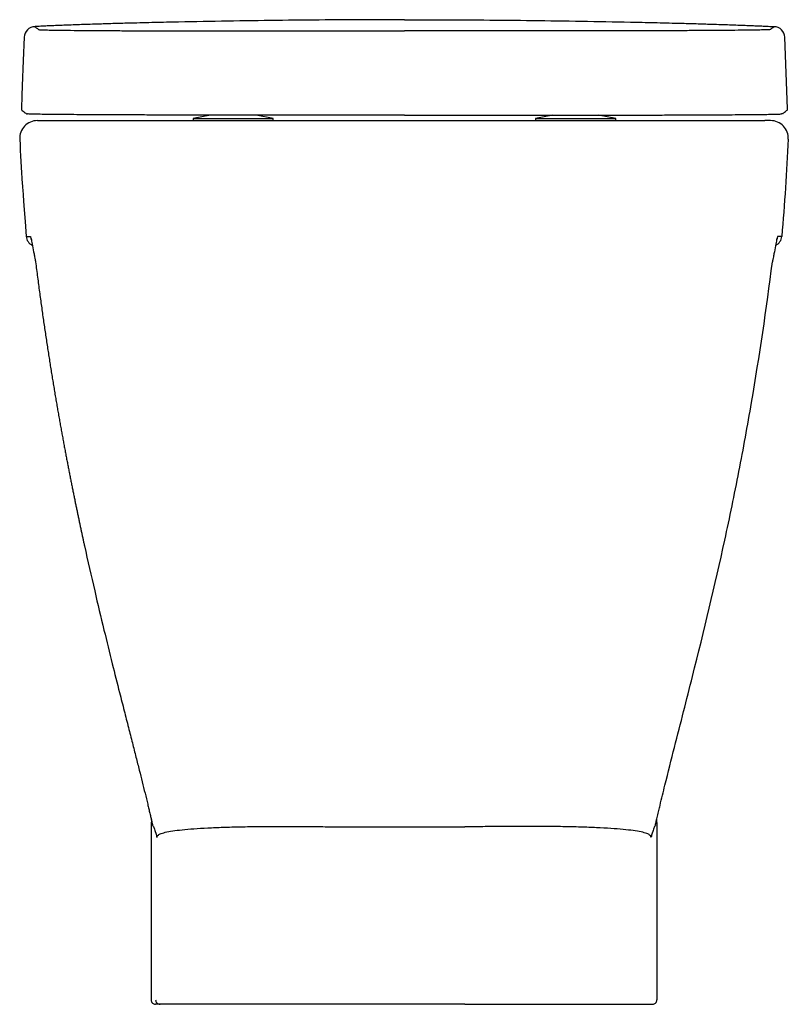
# Model space of a CAD drawing. Header units: millimetres. Extents: x 4448.066 to 4448.414, y 2527.134 to 2527.58.
import ezdxf

# ---------------------------------------------------------------- set-up
doc = ezdxf.new("R2010")
doc.units = ezdxf.units.MM
doc.layers.add('SANINDUSA', color=3, linetype='Continuous')

msp = doc.modelspace()

# ---------------------------------------------------------------- linework, layer by layer
at = {"layer": 'SANINDUSA'}
for p, q in [((4448.413431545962, 2527.539357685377), (4448.412189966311, 2527.571675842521)), ((4448.076455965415, 2527.533983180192), (4448.40313316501, 2527.533983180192)), ((4448.152247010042, 2527.53644623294), (4448.144393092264, 2527.53498318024)), ((4448.144393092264, 2527.53498318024), (4448.144393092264, 2527.533983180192)), ((4448.144393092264, 2527.53498318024), (4448.180629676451, 2527.53498318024)), ((4448.144393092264, 2527.533983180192), (4448.180629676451, 2527.533983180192)), ((4448.180629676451, 2527.53498318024), (4448.172883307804, 2527.536426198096)), ((4448.180629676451, 2527.533983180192), (4448.180629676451, 2527.53498318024)), ((4448.307139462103, 2527.536426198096), (4448.299393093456, 2527.53498318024)), ((4448.299393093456, 2527.53498318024), (4448.299393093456, 2527.533983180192)), ((4448.299393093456, 2527.53498318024), (4448.335629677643, 2527.53498318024)), ((4448.299393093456, 2527.533983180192), (4448.335629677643, 2527.533983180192)), ((4448.335629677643, 2527.53498318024), (4448.327775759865, 2527.53644623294)), ((4448.335629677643, 2527.533983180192), (4448.335629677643, 2527.53498318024)), ((4448.125989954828, 2527.21514255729), (4448.126007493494, 2527.215020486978)), ((4448.212237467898, 2527.214283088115), (4448.267351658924, 2527.214283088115)), ((4448.353599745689, 2527.215146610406), (4448.353581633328, 2527.215020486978)), ((4448.212293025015, 2527.133983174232), (4448.129347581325, 2527.133983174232)), ((4448.267296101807, 2527.133983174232), (4448.212293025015, 2527.133983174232)), ((4448.267296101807, 2527.133983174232), (4448.350241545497, 2527.133983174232))]:
    msp.add_line(p, q, dxfattribs=at)
at = {"layer": 'SANINDUSA', "flags": 128}
for points in [[(4448.067834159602, 2527.571672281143), (4448.06743388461, 2527.561253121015), (4448.066993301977, 2527.549784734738), (4448.066822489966, 2527.545338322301), (4448.066592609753, 2527.539354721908)], [(4448.069016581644, 2527.537067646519), (4448.069176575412, 2527.537020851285), (4448.069376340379, 2527.537000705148)], [(4448.240011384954, 2527.536423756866), (4448.228432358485, 2527.536423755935), (4448.205461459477, 2527.536423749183), (4448.182490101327, 2527.536423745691)], [(4448.240011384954, 2527.536423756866), (4448.251590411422, 2527.536423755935), (4448.27456131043, 2527.536423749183), (4448.29753266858, 2527.536423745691)], [(4448.411304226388, 2527.537212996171), (4448.410846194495, 2527.537020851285), (4448.410646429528, 2527.537000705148)], [(4448.070636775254, 2527.48146468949), (4448.070814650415, 2527.480566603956), (4448.070972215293, 2527.48011418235)], [(4448.408952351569, 2527.48146468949), (4448.408774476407, 2527.480566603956), (4448.408624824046, 2527.480133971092)]]:
    msp.add_lwpolyline(points, dxfattribs=at)
at = {"layer": 'SANINDUSA'}
for centre, radius, start, end in [((4448.072830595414, 2527.571480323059), 0.005000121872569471, 91.96420943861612, 177.7998353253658), ((4448.407192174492, 2527.571480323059), 0.005000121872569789, 2.200164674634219, 88.03579056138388), ((4448.067591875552, 2527.539316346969), 0.001000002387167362, 177.8007431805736, 230.9213896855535), ((4448.412430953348, 2527.539316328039), 0.0009999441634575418, 307.3168655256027, 2.200470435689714), ((4448.073814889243, 2527.525983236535), 0.00799994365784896, 90.00059973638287, 182.9584263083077), ((4448.405774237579, 2527.525983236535), 0.007999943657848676, 357.0415736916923, 89.99940026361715), ((4448.073735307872, 2527.481983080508), 0.004999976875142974, 184.6800844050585, 243.5115325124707), ((4448.405853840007, 2527.481983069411), 0.004999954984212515, 296.4820272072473, 355.3200226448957), ((4448.127308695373, 2527.135983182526), 0.002000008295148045, 179.9284048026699, 269.9986425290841), ((4448.129347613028, 2527.135983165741), 0.001999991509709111, 178.4993824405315, 269.9990918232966), ((4448.35228043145, 2527.135983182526), 0.002000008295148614, 270.0013574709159, 0.07159519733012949)]:
    msp.add_arc(centre, radius, start, end, dxfattribs=at)
for points, knots in [([(4448.101924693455, 2527.577670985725), (4448.100514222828, 2527.577626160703), (4448.097693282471, 2527.577536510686), (4448.093736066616, 2527.577403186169), (4448.090012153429, 2527.577272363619), (4448.086547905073, 2527.577144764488), (4448.083404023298, 2527.577023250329), (4448.080582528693, 2527.576908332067), (4448.078141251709, 2527.57680274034), (4448.076131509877, 2527.576709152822), (4448.074564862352, 2527.576628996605), (4448.073483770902, 2527.576564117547), (4448.072916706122, 2527.576524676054), (4448.072793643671, 2527.576500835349), (4448.072723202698, 2527.576488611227), (4448.072659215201, 2527.576477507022)], [0, 0, 0, 0, 0.07961515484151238, 0.1592302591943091, 0.2409215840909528, 0.3226125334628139, 0.4060827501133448, 0.4895525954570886, 0.5754419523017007, 0.661331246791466, 0.7447831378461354, 0.8282350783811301, 0.914117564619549, 0.9219857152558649, 1, 1, 1, 1]), ([(4448.137746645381, 2527.578596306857), (4448.135940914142, 2527.578558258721), (4448.132329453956, 2527.578482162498), (4448.126897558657, 2527.578357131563), (4448.121488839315, 2527.578224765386), (4448.115409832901, 2527.578066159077), (4448.108756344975, 2527.577880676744), (4448.104213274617, 2527.577741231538), (4448.101924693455, 2527.577670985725)], [0, 0, 0, 0, 0.1428956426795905, 0.2857911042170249, 0.4328235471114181, 0.5798555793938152, 0.7883513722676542, 1, 1, 1, 1]), ([(4448.240011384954, 2527.579652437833), (4448.235424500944, 2527.57964813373), (4448.21608637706, 2527.579629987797), (4448.181995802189, 2527.579393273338), (4448.152496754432, 2527.578861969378), (4448.137746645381, 2527.578596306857)], [0, 0, 0, 0, 0.1345500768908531, 0.5672578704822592, 0.9999999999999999, 0.9999999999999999, 0.9999999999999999, 0.9999999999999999]), ([(4448.240011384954, 2527.579652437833), (4448.244598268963, 2527.57964813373), (4448.263936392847, 2527.579629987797), (4448.298026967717, 2527.579393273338), (4448.327526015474, 2527.578861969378), (4448.342276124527, 2527.578596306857)], [0, 0, 0, 0, 0.1345500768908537, 0.5672578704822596, 0.9999999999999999, 0.9999999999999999, 0.9999999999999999, 0.9999999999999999]), ([(4448.342276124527, 2527.578596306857), (4448.344081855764, 2527.578558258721), (4448.34769331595, 2527.578482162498), (4448.35312521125, 2527.578357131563), (4448.358533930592, 2527.578224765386), (4448.364612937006, 2527.578066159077), (4448.371266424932, 2527.577880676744), (4448.375809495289, 2527.577741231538), (4448.378098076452, 2527.577670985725)], [0, 0, 0, 0, 0.1428956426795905, 0.2857911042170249, 0.4328235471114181, 0.5798555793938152, 0.7883513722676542, 1, 1, 1, 1]), ([(4448.378098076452, 2527.577670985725), (4448.379508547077, 2527.577626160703), (4448.382329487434, 2527.577536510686), (4448.386286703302, 2527.577403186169), (4448.390010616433, 2527.577272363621), (4448.393474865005, 2527.577144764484), (4448.396618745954, 2527.577023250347), (4448.399440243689, 2527.576908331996), (4448.401881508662, 2527.576802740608), (4448.403891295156, 2527.576709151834), (4448.405457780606, 2527.576629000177), (4448.40653947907, 2527.57656410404), (4448.407107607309, 2527.576524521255), (4448.407229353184, 2527.576500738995), (4448.407300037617, 2527.57648850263), (4448.407363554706, 2527.576477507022)], [0, 0, 0, 0, 0.07961515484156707, 0.1592302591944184, 0.2409215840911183, 0.3226125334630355, 0.4060827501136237, 0.4895525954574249, 0.5754419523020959, 0.6613312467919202, 0.7447831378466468, 0.828235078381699, 0.9141175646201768, 0.9228259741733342, 1, 1, 1, 1]), ([(4448.072659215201, 2527.576477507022), (4448.073034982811, 2527.576186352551), (4448.073495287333, 2527.575829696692), (4448.074114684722, 2527.575393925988), (4448.074336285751, 2527.575236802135), (4448.074447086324, 2527.575158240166)], [0, 0, 0, 0, 0.6896824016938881, 0.8448411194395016, 1, 1, 1, 1]), ([(4448.074447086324, 2527.575158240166), (4448.074649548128, 2527.575132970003), (4448.075055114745, 2527.575082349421), (4448.077379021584, 2527.575011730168), (4448.080915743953, 2527.574943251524), (4448.085794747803, 2527.574877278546), (4448.091873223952, 2527.574815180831), (4448.098489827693, 2527.574762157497), (4448.105294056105, 2527.574717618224), (4448.111980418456, 2527.57468067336), (4448.11916414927, 2527.574647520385), (4448.126794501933, 2527.574618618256), (4448.134837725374, 2527.574594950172), (4448.143234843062, 2527.574576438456), (4448.151912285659, 2527.57456217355), (4448.161371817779, 2527.574552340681), (4448.171592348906, 2527.574542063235), (4448.178871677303, 2527.574551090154), (4448.182511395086, 2527.57455560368)], [0, 0, 0, 0, 0.07228808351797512, 0.1448057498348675, 0.2170940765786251, 0.2894090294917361, 0.3619540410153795, 0.434270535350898, 0.4886256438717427, 0.5431740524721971, 0.5977226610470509, 0.6520783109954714, 0.706508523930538, 0.7611326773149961, 0.8157562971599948, 0.870185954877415, 0.9350920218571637, 1, 1, 1, 1]), ([(4448.182511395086, 2527.57455560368), (4448.190357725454, 2527.574575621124), (4448.206052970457, 2527.574615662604), (4448.225219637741, 2527.574659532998), (4448.236539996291, 2527.574659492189), (4448.240011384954, 2527.574659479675)], [0, 0, 0, 0, 0.4093749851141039, 0.8188848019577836, 1, 1, 1, 1]), ([(4448.297511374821, 2527.57455560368), (4448.289665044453, 2527.574575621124), (4448.273969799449, 2527.574615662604), (4448.254803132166, 2527.574659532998), (4448.243482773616, 2527.574659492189), (4448.240011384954, 2527.574659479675)], [0, 0, 0, 0, 0.4093749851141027, 0.8188848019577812, 1, 1, 1, 1]), ([(4448.405575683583, 2527.575158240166), (4448.405373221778, 2527.575132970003), (4448.404967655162, 2527.575082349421), (4448.402643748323, 2527.575011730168), (4448.399107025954, 2527.574943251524), (4448.394228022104, 2527.574877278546), (4448.388149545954, 2527.574815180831), (4448.381532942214, 2527.574762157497), (4448.374728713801, 2527.574717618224), (4448.368042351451, 2527.57468067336), (4448.360858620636, 2527.574647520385), (4448.353228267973, 2527.574618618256), (4448.345185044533, 2527.574594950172), (4448.336787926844, 2527.574576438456), (4448.328110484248, 2527.57456217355), (4448.318650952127, 2527.574552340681), (4448.308430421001, 2527.574542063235), (4448.301151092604, 2527.574551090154), (4448.297511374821, 2527.57455560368)], [0, 0, 0, 0, 0.07228808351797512, 0.1448057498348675, 0.2170940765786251, 0.2894090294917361, 0.3619540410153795, 0.434270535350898, 0.4886256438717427, 0.5431740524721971, 0.5977226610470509, 0.6520783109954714, 0.706508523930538, 0.7611326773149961, 0.8157562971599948, 0.870185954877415, 0.9350920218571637, 1, 1, 1, 1]), ([(4448.407363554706, 2527.576477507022), (4448.406987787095, 2527.576186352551), (4448.406527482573, 2527.575829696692), (4448.405908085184, 2527.575393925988), (4448.405686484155, 2527.575236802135), (4448.405575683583, 2527.575158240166)], [0, 0, 0, 0, 0.6896824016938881, 0.8448411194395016, 1, 1, 1, 1]), ([(4448.066962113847, 2527.538540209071), (4448.066970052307, 2527.538533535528), (4448.06718824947, 2527.538350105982), (4448.067547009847, 2527.538078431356), (4448.06787007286, 2527.537839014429), (4448.068164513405, 2527.537623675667), (4448.068076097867, 2527.537694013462), (4448.068116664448, 2527.53765752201), (4448.068320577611, 2527.537422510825), (4448.068723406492, 2527.537168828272), (4448.068940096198, 2527.537100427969), (4448.069018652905, 2527.537075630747)], [0, 0, 0, 0, 0.01474712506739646, 0.4053406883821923, 0.5346850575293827, 0.6406930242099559, 0.7012509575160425, 0.7593932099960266, 0.8526645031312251, 0.9465863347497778, 1, 1, 1, 1]), ([(4448.411304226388, 2527.537212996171), (4448.411377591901, 2527.537243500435), (4448.4116141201, 2527.537341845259), (4448.411868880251, 2527.53761514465), (4448.411964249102, 2527.537709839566), (4448.411865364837, 2527.537629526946), (4448.412017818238, 2527.537741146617), (4448.41238905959, 2527.538009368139), (4448.412723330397, 2527.538286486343), (4448.413025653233, 2527.538537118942)], [0, 0, 0, 0, 0.04611161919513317, 0.1486624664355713, 0.2426563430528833, 0.3101907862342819, 0.3709191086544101, 0.4310435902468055, 0.9999999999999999, 0.9999999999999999, 0.9999999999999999, 0.9999999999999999]), ([(4448.182490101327, 2527.536423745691), (4448.179299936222, 2527.536424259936), (4448.17290822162, 2527.536425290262), (4448.163390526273, 2527.536432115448), (4448.154011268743, 2527.536442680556), (4448.144845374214, 2527.536457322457), (4448.135955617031, 2527.536475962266), (4448.127387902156, 2527.536498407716), (4448.119211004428, 2527.536524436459), (4448.111490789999, 2527.536553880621), (4448.104289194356, 2527.536586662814), (4448.097635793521, 2527.536622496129), (4448.091582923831, 2527.536661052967), (4448.086182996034, 2527.536702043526), (4448.08148997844, 2527.5367452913), (4448.07751639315, 2527.536790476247), (4448.074281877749, 2527.536837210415), (4448.071699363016, 2527.536887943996), (4448.069879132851, 2527.536942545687), (4448.069543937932, 2527.536981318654), (4448.069376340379, 2527.537000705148)], [0, 0, 0, 0, 0.05431985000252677, 0.1088335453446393, 0.16334778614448, 0.2176682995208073, 0.2720329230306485, 0.3265912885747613, 0.3811496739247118, 0.4355143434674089, 0.4899500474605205, 0.5445803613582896, 0.5992111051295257, 0.6536474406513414, 0.7080997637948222, 0.7627482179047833, 0.8173966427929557, 0.8718493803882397, 0.9359246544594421, 1, 1, 1, 1]), ([(4448.073814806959, 2527.533983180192), (4448.074181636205, 2527.533983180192), (4448.074586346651, 2527.533983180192), (4448.07525121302, 2527.533983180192), (4448.075482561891, 2527.533983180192), (4448.075840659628, 2527.533983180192), (4448.075961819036, 2527.533983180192), (4448.076145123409, 2527.533983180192), (4448.076206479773, 2527.533983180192), (4448.076298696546, 2527.533983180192), (4448.076344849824, 2527.533983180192), (4448.076398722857, 2527.533983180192), (4448.076425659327, 2527.533983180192), (4448.076437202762, 2527.533983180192), (4448.076444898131, 2527.533983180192), (4448.076448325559, 2527.533983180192), (4448.076455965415, 2527.533983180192)], [0, 0, 0, 0, 0.4999999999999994, 0.4999999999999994, 0.7499999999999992, 0.7499999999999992, 0.8749999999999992, 0.8749999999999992, 0.937499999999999, 0.937499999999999, 0.968749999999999, 0.9843749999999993, 0.9921874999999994, 0.9960937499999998, 0.9960937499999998, 1, 1, 1, 1]), ([(4448.29753266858, 2527.536423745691), (4448.300722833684, 2527.536424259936), (4448.307114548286, 2527.536425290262), (4448.316632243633, 2527.536432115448), (4448.326011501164, 2527.536442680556), (4448.335177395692, 2527.536457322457), (4448.344067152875, 2527.536475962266), (4448.352634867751, 2527.536498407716), (4448.360811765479, 2527.536524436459), (4448.368531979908, 2527.536553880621), (4448.37573357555, 2527.536586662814), (4448.382386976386, 2527.536622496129), (4448.388439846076, 2527.536661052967), (4448.393839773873, 2527.536702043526), (4448.398532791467, 2527.5367452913), (4448.402506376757, 2527.536790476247), (4448.405740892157, 2527.536837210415), (4448.408323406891, 2527.536887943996), (4448.410143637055, 2527.536942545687), (4448.410478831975, 2527.536981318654), (4448.410646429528, 2527.537000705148)], [0, 0, 0, 0, 0.05431985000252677, 0.1088335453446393, 0.16334778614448, 0.2176682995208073, 0.2720329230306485, 0.3265912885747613, 0.3811496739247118, 0.4355143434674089, 0.4899500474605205, 0.5445803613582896, 0.5992111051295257, 0.6536474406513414, 0.7080997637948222, 0.7627482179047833, 0.8173966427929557, 0.8718493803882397, 0.9359246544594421, 1, 1, 1, 1]), ([(4448.405774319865, 2527.533983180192), (4448.405407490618, 2527.533983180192), (4448.405002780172, 2527.533983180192), (4448.404337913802, 2527.533983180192), (4448.404106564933, 2527.533983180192), (4448.403748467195, 2527.533983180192), (4448.403627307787, 2527.533983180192), (4448.403444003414, 2527.533983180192), (4448.40338264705, 2527.533983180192), (4448.403290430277, 2527.533983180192), (4448.403244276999, 2527.533983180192), (4448.403190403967, 2527.533983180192), (4448.403163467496, 2527.533983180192), (4448.403151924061, 2527.533983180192), (4448.403144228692, 2527.533983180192), (4448.403140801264, 2527.533983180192), (4448.403133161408, 2527.533983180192)], [0, 0, 0, 0, 0.4999999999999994, 0.4999999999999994, 0.7499999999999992, 0.7499999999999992, 0.8749999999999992, 0.8749999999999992, 0.937499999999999, 0.937499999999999, 0.968749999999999, 0.9843749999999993, 0.9921874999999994, 0.9960937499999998, 0.9960937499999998, 1, 1, 1, 1]), ([(4448.065825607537, 2527.525570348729), (4448.066178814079, 2527.518824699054), (4448.066621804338, 2527.510364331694), (4448.067255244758, 2527.501916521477), (4448.06875200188, 2527.481575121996)], [0, 0, 0, 0, 0.7973234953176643, 1, 1, 1, 1]), ([(4448.070636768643, 2527.481464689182), (4448.070675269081, 2527.481462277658), (4448.070723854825, 2527.481364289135), (4448.070837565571, 2527.481020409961), (4448.070902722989, 2527.480774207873), (4448.071047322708, 2527.480162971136), (4448.071126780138, 2527.479797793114), (4448.071298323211, 2527.478970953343), (4448.071390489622, 2527.478508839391), (4448.071683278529, 2527.47700872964), (4448.071900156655, 2527.475857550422), (4448.072249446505, 2527.474006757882), (4448.072369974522, 2527.473368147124), (4448.072554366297, 2527.472401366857), (4448.072616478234, 2527.472077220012), (4448.072709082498, 2527.471601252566), (4448.072739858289, 2527.471444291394), (4448.072800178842, 2527.471142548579), (4448.072829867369, 2527.470996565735), (4448.072857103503, 2527.470872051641)], [0, 0, 0, 0, 0.1250000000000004, 0.1250000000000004, 0.2500000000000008, 0.2500000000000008, 0.3750000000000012, 0.3750000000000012, 0.5000000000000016, 0.5000000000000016, 0.7499999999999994, 0.7499999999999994, 0.8749999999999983, 0.8749999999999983, 0.9374999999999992, 0.9374999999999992, 0.9687499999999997, 0.9687499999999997, 1, 1, 1, 1]), ([(4448.408952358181, 2527.481464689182), (4448.408913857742, 2527.481462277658), (4448.408865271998, 2527.481364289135), (4448.408751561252, 2527.481020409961), (4448.408686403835, 2527.480774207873), (4448.408541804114, 2527.480162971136), (4448.408462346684, 2527.479797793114), (4448.408290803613, 2527.478970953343), (4448.408198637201, 2527.478508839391), (4448.407905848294, 2527.47700872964), (4448.407688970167, 2527.475857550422), (4448.407339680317, 2527.474006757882), (4448.4072191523, 2527.473368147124), (4448.407034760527, 2527.472401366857), (4448.40697264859, 2527.472077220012), (4448.406880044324, 2527.471601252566), (4448.406849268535, 2527.471444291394), (4448.40678894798, 2527.471142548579), (4448.406759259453, 2527.470996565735), (4448.406732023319, 2527.470872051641)], [0, 0, 0, 0, 0.125, 0.125, 0.2500000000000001, 0.2500000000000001, 0.3750000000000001, 0.3750000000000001, 0.5000000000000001, 0.5000000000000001, 0.7499999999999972, 0.7499999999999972, 0.8749999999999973, 0.8749999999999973, 0.9374999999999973, 0.9374999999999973, 0.9687499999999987, 0.9687499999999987, 1, 1, 1, 1]), ([(4448.072899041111, 2527.470521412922), (4448.072917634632, 2527.470431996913), (4448.072954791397, 2527.470253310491), (4448.072992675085, 2527.470070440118), (4448.073011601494, 2527.469979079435)], [0, 0, 0, 0, 0.500407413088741, 0.9999999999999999, 0.9999999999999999, 0.9999999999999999, 0.9999999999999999]), ([(4448.073011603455, 2527.469979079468), (4448.073156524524, 2527.468826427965), (4448.073444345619, 2527.466537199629), (4448.073883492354, 2527.463128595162), (4448.074323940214, 2527.459768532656), (4448.074766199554, 2527.456456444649), (4448.075209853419, 2527.453191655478), (4448.075654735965, 2527.449973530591), (4448.076100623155, 2527.446801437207), (4448.076547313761, 2527.443674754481), (4448.07699460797, 2527.440592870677), (4448.077442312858, 2527.437555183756), (4448.077890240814, 2527.434561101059), (4448.078338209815, 2527.431610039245), (4448.078786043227, 2527.428701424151), (4448.079233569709, 2527.425834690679), (4448.07968062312, 2527.423009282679), (4448.080127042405, 2527.420224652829), (4448.080572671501, 2527.417480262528), (4448.081017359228, 2527.414775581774), (4448.081460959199, 2527.412110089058), (4448.081903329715, 2527.409483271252), (4448.082344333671, 2527.406894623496), (4448.082783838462, 2527.404343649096), (4448.083221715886, 2527.401829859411), (4448.083657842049, 2527.399352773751), (4448.084092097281, 2527.396911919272), (4448.084524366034, 2527.394506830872), (4448.084954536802, 2527.392137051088), (4448.085382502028, 2527.389802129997), (4448.085808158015, 2527.387501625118), (4448.086231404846, 2527.385235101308), (4448.086652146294, 2527.383002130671), (4448.087070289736, 2527.38080229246), (4448.087485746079, 2527.378635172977), (4448.087898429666, 2527.376500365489), (4448.088308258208, 2527.374397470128), (4448.088715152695, 2527.372326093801), (4448.089119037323, 2527.370285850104), (4448.089519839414, 2527.368276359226), (4448.089917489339, 2527.366297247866), (4448.090311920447, 2527.364348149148), (4448.090703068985, 2527.362428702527), (4448.091090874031, 2527.360538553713), (4448.091475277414, 2527.358677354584), (4448.091856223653, 2527.356844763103), (4448.092233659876, 2527.355040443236), (4448.092607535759, 2527.353264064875), (4448.092977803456, 2527.351515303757), (4448.093344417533, 2527.349793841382), (4448.093707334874, 2527.34809936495), (4448.094066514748, 2527.346431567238), (4448.094421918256, 2527.344790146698), (4448.094773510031, 2527.343174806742), (4448.096505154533, 2527.33525935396), (4448.099513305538, 2527.321975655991), (4448.103757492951, 2527.304166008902), (4448.107541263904, 2527.288836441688), (4448.110610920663, 2527.276671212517), (4448.113060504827, 2527.267058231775), (4448.115000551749, 2527.259469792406), (4448.116787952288, 2527.252474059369), (4448.11842666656, 2527.246033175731), (4448.119909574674, 2527.24016163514), (4448.121269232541, 2527.234723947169), (4448.122536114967, 2527.229593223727), (4448.123527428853, 2527.225516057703), (4448.124255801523, 2527.222479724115), (4448.124733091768, 2527.220472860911), (4448.125182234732, 2527.218567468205), (4448.125604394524, 2527.216761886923), (4448.125875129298, 2527.215590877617), (4448.126006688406, 2527.215021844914)], [0, 0, 0, 0, 0.01336339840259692, 0.02654043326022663, 0.0395336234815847, 0.05234544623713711, 0.0649783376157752, 0.07743469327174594, 0.0897168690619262, 0.1018271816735, 0.1137679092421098, 0.1255412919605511, 0.1371495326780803, 0.1485947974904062, 0.159879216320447, 0.1710048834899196, 0.1819738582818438, 0.1927881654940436, 0.2034497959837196, 0.2139607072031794, 0.2243228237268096, 0.2345380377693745, 0.2446082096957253, 0.2545351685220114, 0.2643207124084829, 0.273966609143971, 0.283474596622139, 0.2928463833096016, 0.3020836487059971, 0.3111880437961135, 0.3201611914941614, 0.3290046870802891, 0.3377200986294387, 0.3463089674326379, 0.3547728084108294, 0.3631131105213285, 0.3713313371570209, 0.3794289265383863, 0.3874072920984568, 0.3952678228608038, 0.4030118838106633, 0.4106408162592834, 0.418155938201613, 0.4255585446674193, 0.4328499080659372, 0.440031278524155, 0.4471038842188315, 0.4540689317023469, 0.4609276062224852, 0.4676810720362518, 0.4743304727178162, 0.4808769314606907, 0.4873215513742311, 0.4936654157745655, 0.4999095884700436, 0.580608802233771, 0.6504929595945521, 0.7107850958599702, 0.7625157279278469, 0.7950477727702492, 0.8250736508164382, 0.8527506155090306, 0.8782216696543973, 0.9016166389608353, 0.9224773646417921, 0.9427386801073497, 0.962434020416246, 0.9707537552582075, 0.9786627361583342, 0.9861687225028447, 0.9932789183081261, 1, 1, 1, 1]), ([(4448.353581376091, 2527.215019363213), (4448.353651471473, 2527.215323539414), (4448.353721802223, 2527.215628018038), (4448.353827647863, 2527.216085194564), (4448.353862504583, 2527.216235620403), (4448.35393649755, 2527.216554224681), (4448.354130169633, 2527.217386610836), (4448.354545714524, 2527.219159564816), (4448.354946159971, 2527.220851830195), (4448.355234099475, 2527.222061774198), (4448.355327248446, 2527.222451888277), (4448.355514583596, 2527.223235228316), (4448.356356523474, 2527.226748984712), (4448.358668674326, 2527.236233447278), (4448.360823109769, 2527.244752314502), (4448.363642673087, 2527.255803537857), (4448.365025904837, 2527.261175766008), (4448.367744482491, 2527.271825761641), (4448.374427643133, 2527.298171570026), (4448.380531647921, 2527.323499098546), (4448.386131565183, 2527.349220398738), (4448.387225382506, 2527.354381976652), (4448.389357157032, 2527.36472771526), (4448.392472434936, 2527.380285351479), (4448.399160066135, 2527.416852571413), (4448.403879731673, 2527.448627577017), (4448.406561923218, 2527.469981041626)], [0, 0, 0, 0, 0.003906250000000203, 0.003906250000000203, 0.005859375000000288, 0.005859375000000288, 0.007812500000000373, 0.01562500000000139, 0.02343750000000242, 0.02343750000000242, 0.02734375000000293, 0.02734375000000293, 0.03125000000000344, 0.06250000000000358, 0.1250000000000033, 0.1250000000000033, 0.187500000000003, 0.187500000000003, 0.2500000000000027, 0.5000000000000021, 0.5000000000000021, 0.5625000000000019, 0.5625000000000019, 0.6250000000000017, 0.7500000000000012, 1, 1, 1, 1]), ([(4448.406677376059, 2527.470524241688), (4448.406656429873, 2527.470427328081), (4448.40661797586, 2527.470249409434), (4448.406579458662, 2527.470064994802), (4448.406561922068, 2527.469981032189)], [0, 0, 0, 0, 0.5447074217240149, 1, 1, 1, 1]), ([(4448.125411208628, 2527.217571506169), (4448.125396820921, 2527.20612360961), (4448.125362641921, 2527.178928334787), (4448.125328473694, 2527.151733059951), (4448.125308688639, 2527.13598568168)], [0, 0, 0, 0, 0.4209516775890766, 1, 1, 1, 1]), ([(4448.354177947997, 2527.217550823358), (4448.354192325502, 2527.206109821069), (4448.354226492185, 2527.178921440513), (4448.354260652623, 2527.15173305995), (4448.354280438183, 2527.13598568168)], [0, 0, 0, 0, 0.4208048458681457, 1, 1, 1, 1]), ([(4448.126006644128, 2527.215022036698), (4448.126216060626, 2527.214613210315), (4448.1265302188, 2527.213999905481), (4448.127012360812, 2527.212739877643), (4448.127422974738, 2527.211539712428), (4448.127777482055, 2527.210307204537), (4448.127961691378, 2527.209666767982)], [0, 0, 0, 0, 0.3934976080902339, 0.5903092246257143, 0.787116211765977, 1, 1, 1, 1]), ([(4448.127987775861, 2527.209590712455), (4448.127987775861, 2527.209590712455), (4448.127987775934, 2527.209590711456), (4448.127952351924, 2527.210071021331), (4448.128269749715, 2527.210423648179), (4448.129420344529, 2527.21118565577), (4448.131574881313, 2527.211842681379), (4448.134901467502, 2527.212480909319), (4448.139232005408, 2527.213022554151), (4448.144562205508, 2527.213477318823), (4448.150793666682, 2527.213849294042), (4448.157856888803, 2527.214139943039), (4448.165692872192, 2527.214349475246), (4448.174166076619, 2527.214481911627), (4448.183089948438, 2527.2145436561), (4448.192342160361, 2527.214520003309), (4448.201772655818, 2527.214473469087), (4448.208143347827, 2527.214278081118), (4448.211319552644, 2527.214278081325), (4448.211319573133, 2527.214278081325)], [0, 0, 0, 0, 4.480716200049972e-07, 0.01339567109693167, 0.07182292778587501, 0.1302486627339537, 0.2025449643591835, 0.2750699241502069, 0.3473535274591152, 0.4199729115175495, 0.4928399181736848, 0.5654517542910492, 0.638503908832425, 0.7118166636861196, 0.7848669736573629, 0.8564948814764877, 0.9283696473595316, 0.9999995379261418, 1, 1, 1, 1]), ([(4448.211319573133, 2527.214278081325), (4448.211319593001, 2527.214278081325), (4448.211625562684, 2527.214278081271), (4448.211931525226, 2527.214280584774), (4448.212237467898, 2527.214283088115)], [0, 0, 0, 0, 6.493524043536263e-05, 1, 1, 1, 1]), ([(4448.26826955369, 2527.214278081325), (4448.268269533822, 2527.214278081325), (4448.267963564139, 2527.214278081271), (4448.267657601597, 2527.214280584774), (4448.267351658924, 2527.214283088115)], [0, 0, 0, 0, 6.493524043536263e-05, 1, 1, 1, 1]), ([(4448.351601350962, 2527.209590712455), (4448.351601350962, 2527.209590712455), (4448.351601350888, 2527.209590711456), (4448.351636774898, 2527.210071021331), (4448.351319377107, 2527.210423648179), (4448.350168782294, 2527.21118565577), (4448.34801424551, 2527.211842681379), (4448.344687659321, 2527.212480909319), (4448.340357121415, 2527.213022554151), (4448.335026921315, 2527.213477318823), (4448.328795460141, 2527.213849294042), (4448.321732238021, 2527.214139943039), (4448.313896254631, 2527.214349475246), (4448.305423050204, 2527.214481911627), (4448.296499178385, 2527.2145436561), (4448.287246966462, 2527.214520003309), (4448.277816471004, 2527.214473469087), (4448.271445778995, 2527.214278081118), (4448.268269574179, 2527.214278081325), (4448.26826955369, 2527.214278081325)], [0, 0, 0, 0, 4.480716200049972e-07, 0.01339567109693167, 0.07182292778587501, 0.1302486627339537, 0.2025449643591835, 0.2750699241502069, 0.3473535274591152, 0.4199729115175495, 0.4928399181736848, 0.5654517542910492, 0.638503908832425, 0.7118166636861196, 0.7848669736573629, 0.8564948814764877, 0.9283696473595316, 0.9999995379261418, 1, 1, 1, 1]), ([(4448.353582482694, 2527.215022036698), (4448.353373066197, 2527.214613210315), (4448.353058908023, 2527.213999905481), (4448.352576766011, 2527.212739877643), (4448.352166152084, 2527.211539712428), (4448.351811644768, 2527.210307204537), (4448.351627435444, 2527.209666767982)], [0, 0, 0, 0, 0.3934976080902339, 0.5903092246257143, 0.787116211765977, 1, 1, 1, 1]), ([(4448.127961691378, 2527.209666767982), (4448.127974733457, 2527.209628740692), (4448.127987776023, 2527.20959071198), (4448.127987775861, 2527.209590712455), (4448.127987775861, 2527.209590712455)], [0, 0, 0, 0, 0.999962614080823, 1, 1, 1, 1]), ([(4448.351627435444, 2527.209666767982), (4448.351614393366, 2527.209628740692), (4448.3516013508, 2527.20959071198), (4448.351601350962, 2527.209590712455), (4448.351601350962, 2527.209590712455)], [0, 0, 0, 0, 0.999962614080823, 1, 1, 1, 1])]:
    msp.add_open_spline(points, degree=3, knots=knots, dxfattribs=at)
for points, degree in [([(4448.413763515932, 2527.525570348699), (4448.413004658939, 2527.510891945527), (4448.412037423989, 2527.496224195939), (4448.410837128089, 2527.48157512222)], 3), ([(4448.068751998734, 2527.48157512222), (4448.069250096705, 2527.481549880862), (4448.069884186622, 2527.481511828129), (4448.070636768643, 2527.481464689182)], 3), ([(4448.410837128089, 2527.48157512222), (4448.410339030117, 2527.481549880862), (4448.409704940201, 2527.481511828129), (4448.408952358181, 2527.481464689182)], 3), ([(4448.072857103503, 2527.470872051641), (4448.072871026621, 2527.470755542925), (4448.072884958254, 2527.470639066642), (4448.072898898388, 2527.470522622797)], 3), ([(4448.406677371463, 2527.470524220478), (4448.406699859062, 2527.470639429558), (4448.406718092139, 2527.470755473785), (4448.406732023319, 2527.470872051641)], 3), ([(4448.129347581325, 2527.133983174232), (4448.127308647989, 2527.133983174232)], 1), ([(4448.350241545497, 2527.133983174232), (4448.352280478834, 2527.133983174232)], 1)]:
    msp.add_open_spline(points, degree=degree, dxfattribs=at)

doc.saveas('drawing.dxf')
